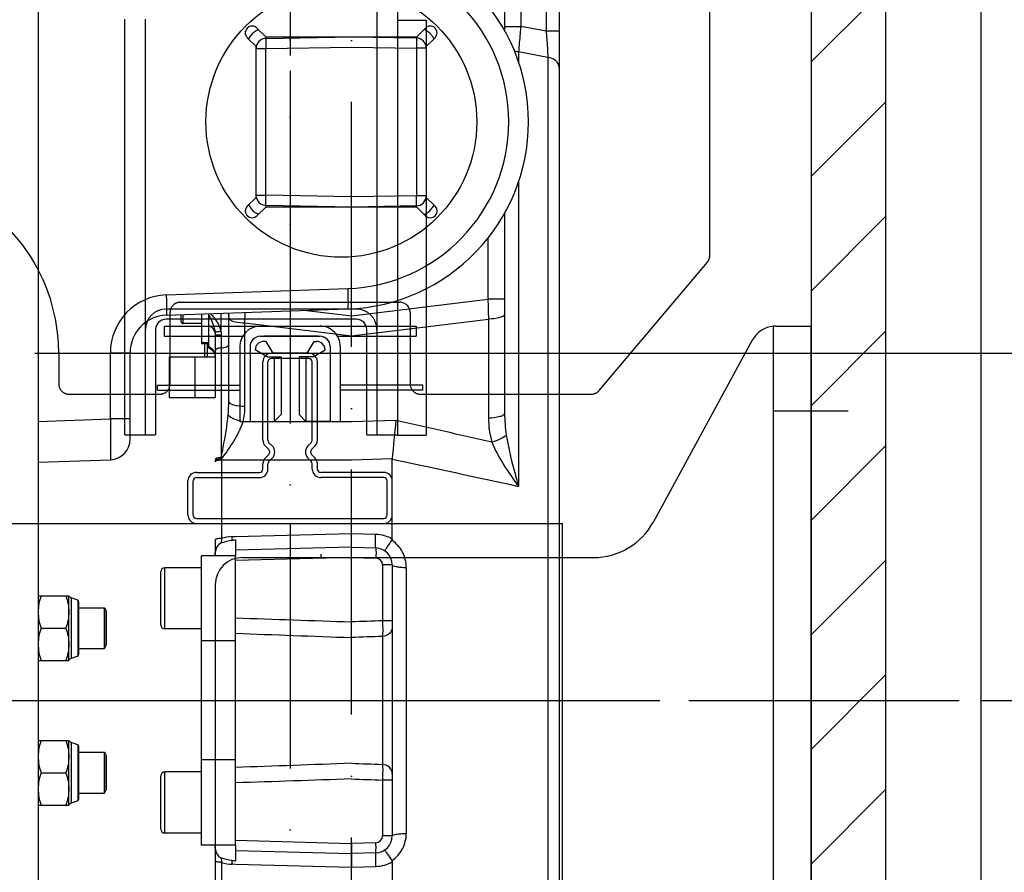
# Model space of a CAD drawing. Header units: millimetres. Extents: x 0 to 6300, y 0 to 4455.
# Tile 17 of 23: x 2926 to 3216, y 2022 to 2272. Entities that reach past the tile are written whole.
import ezdxf

# ---------------------------------------------------------------- set-up
doc = ezdxf.new("R2010")
doc.units = ezdxf.units.MM
doc.header["$LTSCALE"] = 6
doc.header["$PDSIZE"] = -3
doc.linetypes.add('ACAD_ISO02W100', pattern=[15, 12, -3])
doc.linetypes.add('ACAD_ISO10W100', pattern=[18, 12, -3, 0, -3])
for name, color, linetype in [('CarSlings', 252, 'Continuous'), ('CONT_70', 4, 'Continuous'), ('CWT', 252, 'Continuous'), ('DASHD_25', 1, 'ACAD_ISO10W100'), ('DIM_35', 7, 'Continuous'), ('Fillerbits', 1, 'ACAD_ISO02W100'), ('Fixings', 25, 'Continuous'), ('Guiderails', 30, 'Continuous'), ('HATCH_35', 2, 'Continuous'), ('Machinery', 94, 'Continuous'), ('ShaftEq', 1, 'Continuous')]:
    doc.layers.add(name, color=color, linetype=linetype)
doc.layers.add('Centerline', color=1, linetype='ACAD_ISO10W100', lineweight=25)
doc.styles.add('Arial', font='arial.ttf')
doc.dimstyles.new('KONE_mm', dxfattribs={"dimscale": 15, "dimtxt": 2, "dimasz": 2, "dimexe": 1, "dimexo": 0, "dimgap": 1, "dimtad": 1, "dimdec": 0, "dimrnd": 0.01, "dimzin": 0, "dimdsep": 46, "dimtxsty": 'Arial', "dimsah": 1, "dimcen": 0, "dimclrd": 256, "dimclre": 256, "dimclrt": 256, "dimadec": 1, "dimazin": 2, "dimtfac": 1, "dimtdec": 0, "dimtmove": 0, "dimatfit": 3, "dimfxl": 1, "dimtolj": 1, "dimtzin": 0, "dimarcsym": 0})

# ---------------------------------------------------------------- blocks, each defined once
blk = doc.blocks.new('*U405')
at = {"layer": 'Centerline', "ltscale": 0.5}
blk.add_line((0, 324), (0, -324), dxfattribs=at)
at = {"layer": 'Centerline'}
blk.add_line((-75, -300), (75, -300), dxfattribs=at)
at = {"layer": 'CWT'}
for p, q in [((25.5, -143.43), (25.5, -324)), ((31.5, -143.43), (31.5, -324)), ((-48.5, -290), (-48.5, -201.77)), ((-42.5, -324), (-42.5, -201.77)), ((31.5, -202.14), (40, -202.14)), ((40, -202.14), (40, -324.04)), ((19.5, -287), (-36.5, -287)), ((-48.5, -324), (-48.5, -290)), ((19.5, -290), (-36.5, -290)), ((-39.5, -293), (-39.5, -324)), ((22.5, -324), (22.5, -293)), ((-48.5, -324), (-39.5, -324)), ((22.5, -324), (31.5, -324)), ((31.5, -324.04), (40, -324.04))]:
    blk.add_line(p, q, dxfattribs=at)
for centre, radius, start, end in [((-36.5, -293), 6, 90, 180), ((19.5, -293), 6, 0, 90), ((-36.5, -293), 3, 90, 180), ((19.5, -293), 3, 0, 90)]:
    blk.add_arc(centre, radius, start, end, dxfattribs=at)
blk = doc.blocks.new('*U409')
at = {"layer": 'Fillerbits', "ltscale": 3}
blk.add_lwpolyline([(-104.25, 271.46), (-104.25, -247.58, 0.312444), (-102.31, -250.39, -0.312439), (-67.95, -300), (-67.95, -309, 0.414214), (-64.95, -312), (-38.25, -312, 0.414214), (-35.25, -309), (-35.25, -288, -0.414217), (-32.25, -285), (32.25, -285, -0.414213), (35.25, -288), (35.25, -309, 0.414218), (38.25, -312), (88.46, -312, 0.221035), (90.75, -310.93), (122.54, -273.24, 0.176983), (123.25, -271.3), (123.25, 289.3, 0.249418)], format="xyb", dxfattribs=at)
blk = doc.blocks.new('*U411')
at = {"layer": 'Guiderails'}
for p, q in [((-347.5, 30), (-337.5, 30)), ((-350, 27.5), (-350, -27.5)), ((-348.5, 27.5), (-348.5, -27.5)), ((-347.5, 28.5), (-337.5, 28.5)), ((-336.5, 27.5), (-336.5, 9)), ((-335, 27.5), (-335, 9)), ((-334, 8), (-332.45, 8)), ((-334, 6.5), (-332.45, 6.5)), ((-331.74, 6.21), (-330.77, 5.23)), ((-330.68, 7.27), (-329.71, 6.29)), ((-328.29, 6.29), (-327.32, 7.27)), ((-327.23, 5.23), (-326.26, 6.21)), ((-325.55, 8), (-302.5, 8)), ((-325.55, 6.5), (-302.5, 6.5)), ((-301.5, -5.5), (-301.5, 5.5)), ((-300, -5.5), (-300, 5.5)), ((-331.74, -6.21), (-330.77, -5.23)), ((-327.23, -5.23), (-326.26, -6.21)), ((-334, -6.5), (-332.45, -6.5)), ((-334, -8), (-332.45, -8)), ((-330.68, -7.27), (-329.71, -6.29)), ((-328.29, -6.29), (-327.32, -7.27)), ((-325.55, -6.5), (-302.5, -6.5)), ((-325.55, -8), (-302.5, -8)), ((-336.5, -27.5), (-336.5, -9)), ((-335, -27.5), (-335, -9)), ((-347.5, -28.5), (-337.5, -28.5)), ((-347.5, -30), (-337.5, -30))]:
    blk.add_line(p, q, dxfattribs=at)
for centre, radius, start, end in [((-347.5, 27.5), 2.5, 90, 180), ((-337.5, 27.5), 2.5, 0, 90), ((-347.5, 27.5), 1, 90, 180.0055), ((-337.5, 27.5), 1, 360, 90), ((-334, 9), 2.5, 180, 270), ((-334, 9), 1, 180, 270), ((-332.45, 5.5), 2.5, 45, 90), ((-332.45, 5.5), 1, 45, 90), ((-329, 7), 1, 225, 315), ((-325.55, 5.5), 2.5, 90, 135), ((-325.55, 5.5), 1, 90, 135), ((-302.5, 5.5), 2.5, 0, 90), ((-302.5, 5.5), 1, 0, 90), ((-329, 7), 2.5, 225, 315), ((-329, -7), 2.5, 45, 135), ((-302.5, -5.5), 2.5, 270, 0), ((-302.5, -5.5), 1, 270, 0), ((-334, -9), 2.5, 90, 180), ((-334, -9), 1, 90, 180), ((-332.45, -5.5), 1, 270, 315), ((-332.45, -5.5), 2.5, 270, 315), ((-329, -7), 1, 45, 135), ((-325.55, -5.5), 2.5, 225, 270), ((-325.55, -5.5), 1, 225, 270), ((-347.5, -27.5), 2.5, 180, 270), ((-347.5, -27.5), 1, 180, 270), ((-337.5, -27.5), 2.5, 270, 360), ((-337.5, -27.5), 1, 270, 0)]:
    blk.add_arc(centre, radius, start, end, dxfattribs=at)
blk = doc.blocks.new('KONE-COM-SLG7-TOP')
at = {"layer": 'CarSlings'}
for p, q in [((-10.84, 38.95), (-10.84, 14.75)), ((-10.84, 38.95), (-9.34, 38.95)), ((-9.34, 38.95), (-9.34, 14.75)), ((5, 37), (5, 13.95)), ((8, 37), (5, 37)), ((8, 37), (8, -37)), ((-20, 14.75), (-20, 11.75)), ((2, 14.75), (-20, 14.75)), ((-8.75, 11.75), (-20, 11.75)), ((-20, 11.75), (-20, 4.65)), ((2, 11.75), (-20, 11.75)), ((1, 11.75), (-7, 11.75)), ((-1, 6.75), (1.02, 10.25)), ((5, 8.75), (5, -8.75)), ((-1, 6.75), (-1, 2.65)), ((0, 5), (3.5, 7.02)), ((3.5, 7.02), (3.5, 7.75)), ((5, -8.25), (5, 7.75)), ((-1, 4.65), (-20, 4.65)), ((-20, 4.65), (-18, 2.65)), ((0, 5), (0, -5)), ((-1, 2.65), (-18, 2.65)), ((-20, -4.65), (-18, -2.65)), ((-1, -2.65), (-18, -2.65)), ((-1, -6.75), (-1, -2.65)), ((-1, -4.65), (-20, -4.65)), ((-20, -11.75), (-20, -4.65)), ((0, -5), (3.5, -7.02)), ((-1, -6.75), (1.02, -10.25)), ((3.5, -7.02), (3.5, -7.75)), ((-8.75, -11.75), (-20, -11.75)), ((-20, -11.75), (-20, -14.75)), ((2, -11.75), (-20, -11.75)), ((1.5, -11.75), (-7, -11.75)), ((5, -13.95), (5, -37)), ((2, -14.75), (-20, -14.75)), ((-10.84, -38.95), (-10.84, -14.75)), ((-9.34, -38.95), (-9.34, -14.75)), ((8, -37), (5, -37)), ((-10.84, -38.95), (-9.34, -38.95))]:
    blk.add_line(p, q, dxfattribs=at)
for centre, radius, start, end in [((2, 8.75), 6, 0, 90), ((2, 8.75), 3, 0, 90), ((1, 7.75), 2.5, 0, 90), ((1, -7.75), 2.5, 270, 0), ((2, -8.75), 6, 270, 0), ((2, -8.75), 3, 270, 0)]:
    blk.add_arc(centre, radius, start, end, dxfattribs=at)
blk = doc.blocks.new('*U416')
at = {"layer": 'Centerline'}
for p, q in [((10.87, 85), (-11, 85)), ((-153, 52), (-153, -120)), ((-243, 0), (-73, 0)), ((-144, 0), (5.53, 0)), ((10.87, -85), (-11, -85))]:
    blk.add_line(p, q, dxfattribs=at)
at = {"layer": 'Fixings'}
for p, q in [((-11, -120), (-11, 109.96)), ((-10.25, 110), (0, 110)), ((0, -120), (0, 110)), ((-17.27, 105.82), (-46.32, 52.44)), ((-243, 74), (-243, 2)), ((-239, 74), (-243, 74)), ((-239, 74), (-239, 2)), ((-239, 52), (-104, 52)), ((-104, 52), (-81.5, 52)), ((-81.5, 52), (-73, 52)), ((-73, -120), (-73, 52)), ((-167, 42), (-63.89, 42)), ((-175, 34), (-175, -112)), ((-243, -2), (-243, 2)), ((-239, -2), (-239, 2)), ((-243, 0), (-239, 0)), ((-243, -2), (-243, -120)), ((-239, -2), (-239, -120)), ((-239, -120), (-243, -120)), ((-239, -120), (-234, -120)), ((-234, -120), (-73, -120)), ((-11, -120), (-167, -120)), ((0, -120), (-11, -120))]:
    blk.add_line(p, q, dxfattribs=at)
for centre, radius, start, end in [((-10.25, 102), 8, 95.4128, 151.4486), ((-10.25, 102), 8, 90, 95.4128), ((-63.89, 62), 20, 270, 331.4486), ((-167, 34), 8, 90, 180), ((-139, 43), 5, 180, 191.6279), ((-167, -112), 8, 180, 270)]:
    blk.add_arc(centre, radius, start, end, dxfattribs=at)
blk = doc.blocks.new('*U428')
at = {"layer": 'Centerline'}
for p, q in [((108, -436.58), (108, 391.92)), ((-41.24, 0), (198.62, 0))]:
    blk.add_line(p, q, dxfattribs=at)
at = {"layer": 'Machinery'}
for p, q in [((169, 274.75), (169, -309.12)), ((16, 272.5), (16, -272.5)), ((165.21, 267.06), (165.21, 196.64)), ((153, 208.15), (153, 196.85)), ((157.74, 208.15), (157.74, 198.08)), ((76.91, 195.63), (76.91, 196.69)), ((80.25, 197.58), (82.83, 195)), ((127.17, 195), (129.75, 197.58)), ((153, 198.08), (157.74, 198.08)), ((165.21, 196.64), (157.74, 198.08)), ((169, 196.64), (165.21, 196.64)), ((80, 192.17), (77.42, 194.75)), ((82.83, 195), (107.86, 195)), ((82.95, 194.56), (108, 195)), ((108, 195), (127.05, 194.67)), ((108.14, 195), (127.17, 195)), ((132.58, 194.75), (130, 192.17)), ((80, 191.64), (80, 192.17)), ((80, 191.56), (82.84, 191.56)), ((80, 148.44), (80, 191.56)), ((82.84, 191.56), (108, 192)), ((82.84, 148.44), (82.84, 191.56)), ((108, 192), (127.15, 191.67)), ((130, 191.67), (127.15, 191.67)), ((127.15, 191.67), (127.15, 148.33)), ((130, 192.17), (130, 147.83)), ((157.12, 190.6), (157.12, 187.57)), ((165.7, 188.97), (157.12, 190.6)), ((165.7, 188.97), (165.7, -60.93)), ((157.12, 152.43), (157.12, 62.82)), ((77.42, 145.25), (80, 147.83)), ((80, 148.44), (82.84, 148.44)), ((80, 147.83), (80, 148.36)), ((108, 148), (82.84, 148.44)), ((127.15, 148.33), (108, 148)), ((130, 148.33), (127.15, 148.33)), ((130, 147.83), (132.58, 145.25)), ((82.83, 145), (80.25, 142.42)), ((107.86, 145), (82.83, 145)), ((108, 145), (82.95, 145.44)), ((127.05, 145.33), (108, 145)), ((127.17, 145), (108.14, 145)), ((129.75, 142.42), (127.17, 145)), ((76.87, 143.49), (76.87, 144.17)), ((153, 143.15), (153, 84.39)), ((148.08, 135.82), (148.08, 117.93)), ((53.62, 119.17), (106.92, 121.03)), ((108, 113.02), (148.08, 117.93)), ((153, 117.93), (148.08, 117.93)), ((53.62, 113.17), (106.92, 115.03)), ((58, 111.34), (58, 113.33)), ((58.6, 110.74), (58.6, 113.35)), ((64, 113.53), (64, 104.79)), ((66, 113.58), (66, 103.62)), ((72, 87.88), (72, 113.81)), ((76.74, 110.95), (76.82, 113.98)), ((94.96, 114.62), (108, 113.02)), ((64, 110.74), (58.6, 110.74)), ((76.74, 110.95), (108, 107.12)), ((76.74, 86.43), (76.74, 110.95)), ((108, 107.12), (148.26, 112.05)), ((148.26, 112.05), (148.26, 82.94)), ((68, 107.29), (68, 101.1)), ((69.78, 107.34), (69.78, 103.62)), ((66, 105.09), (64, 105.09)), ((66, 104.79), (64, 104.79)), ((64.84, 104.79), (64.84, 101)), ((65.64, 104.79), (65.64, 101)), ((37.21, 102.18), (43, 102.18)), ((37.21, 82.73), (37.21, 102.18)), ((43, 76.74), (43, 102.18)), ((69.78, 103.62), (69.78, 71.37)), ((54.5, 101), (68, 101)), ((54.5, 101), (54.5, 89)), ((62, 101), (62, 89)), ((68, 101), (68, 89)), ((54.5, 89), (68, 89)), ((16, 81.99), (37.21, 82.73)), ((43, 82.73), (37.21, 82.73)), ((108, 81.83), (76.17, 81.85)), ((121.07, 82.25), (108, 81.83)), ((16, 70), (37.21, 70.74)), ((68, 70.46), (68, 70.07)), ((69.89, 70.97), (69.89, 70.61)), ((108, 70.63), (69.89, 70.61)), ((69.89, 70.61), (69.89, 47.58)), ((120, 70.97), (108, 70.62)), ((68, 47.22), (68, 42.5)), ((73, 48.15), (73.97, 48.18)), ((73, 47.97), (73, 48.15)), ((73.97, 48.18), (108, 49.06)), ((74, 47.22), (74, 42.61)), ((108, 49.06), (115.08, 48.88)), ((108, 45), (74, 44.11)), ((108, 45), (115.13, 44.81)), ((74, 42.5), (64, 42.5)), ((64, -42.5), (64, 42.5)), ((74, -42.5), (74, 42.5)), ((108, 42), (74, 41.11)), ((108, 42), (115.21, 41.81)), ((52, 22.2), (52, 37.8)), ((64, 39), (53.2, 39)), ((53.2, 21), (53.2, 39)), ((120, 39.81), (117.15, 39.81)), ((117.15, 39.81), (117.15, 23.4)), ((120, 39.82), (120, -39.82)), ((124.12, 39.08), (124.12, -39.08)), ((16, 30.75), (25, 30.75)), ((25, 11.75), (25, 30.75)), ((25.68, 30.18), (25.68, 12.32)), ((27.61, 29.48), (25.68, 30.18)), ((27.61, 29.48), (27.61, 13.02)), ((28, 13.59), (28, 28.91)), ((28, 27.25), (35.45, 27.25)), ((35.45, 15.25), (35.45, 27.25)), ((35.45, 27.25), (36, 26.31)), ((36, 16.19), (36, 26.31)), ((36, 26.31), (36, 16.19)), ((120, 23.4), (117.15, 23.4)), ((16.85, 21.25), (24.15, 21.25)), ((64, 21), (53.2, 21)), ((74, 17.5), (64, 17.5)), ((117.15, 18.81), (117.15, -18.81)), ((28, 15.25), (35.45, 15.25)), ((35.45, 15.25), (36, 16.19)), ((16, 11.75), (25, 11.75)), ((27.61, 13.02), (25.68, 12.32)), ((16, -11.75), (25, -11.75)), ((25, -30.75), (25, -11.75)), ((25.68, -12.32), (25.68, -30.18)), ((27.61, -13.02), (25.68, -12.32)), ((27.61, -13.02), (27.61, -29.48)), ((28, -28.91), (28, -13.59)), ((28, -15.25), (35.45, -15.25)), ((35.45, -27.25), (35.45, -15.25)), ((35.45, -15.25), (36, -16.19)), ((36, -26.31), (36, -16.19)), ((36, -16.19), (36, -26.31)), ((74, -17.5), (64, -17.5)), ((16.85, -21.25), (24.15, -21.25)), ((52, -37.8), (52, -22.2)), ((53.2, -39), (53.2, -21)), ((64, -21), (53.2, -21)), ((120, -23.4), (117.15, -23.4)), ((117.15, -23.4), (117.15, -39.81)), ((28, -27.25), (35.45, -27.25)), ((35.45, -27.25), (36, -26.31)), ((16, -30.75), (25, -30.75)), ((27.61, -29.48), (25.68, -30.18)), ((64, -39), (53.2, -39)), ((120, -39.81), (117.15, -39.81)), ((74, -42.5), (64, -42.5)), ((74, -41.11), (108, -42)), ((74, -42.61), (74, -47.22)), ((115.21, -41.81), (108, -42)), ((108, -42), (108, -45)), ((74, -44.11), (108, -45)), ((74, -44.11), (108, -45)), ((115.13, -44.81), (108, -45)), ((69.89, -47.58), (69.89, -113.74)), ((73, -47.97), (73, -48.15)), ((73.97, -48.18), (73, -48.15)), ((108, -49.06), (73.97, -48.18)), ((115.08, -48.88), (108, -49.06)), ((120, -47.47), (120, -70.81))]:
    blk.add_line(p, q, dxfattribs=at)
for points in [[(66, 103.62), (66.28, 103.5), (66.61, 103.33), (66.9, 103.13)], [(66.9, 103.13), (67.17, 102.9), (67.41, 102.65), (67.61, 102.38), (67.77, 102.09), (67.89, 101.8)], [(67.89, 101.8), (67.96, 101.49), (68, 101.18), (68, 101.1)], [(120, 47.47), (120, 70.81), (120, 70.83), (120, 70.85), (120, 70.87), (120, 70.89), (120, 70.91), (120, 70.93), (120, 70.95), (120, 70.97)]]:
    blk.add_lwpolyline(points, dxfattribs=at)
for centre, radius, start, end in [((105, 170), 55, 271.9996, 88.0003), ((105.21, 170), 49, 272, 88), ((78.84, 196.16), 2, 45, 225), ((83.06, 191.55), 6.02, 112.7247, 126.6044), ((126.94, 191.65), 6.02, 53.3989, 66.4729), ((131.16, 196.16), 2, 315, 135), ((83.06, 191.56), 6.01, 138.5143, 151.7246), ((83.07, 191.54), 6.03, 126.6621, 138.489), ((83, 191.56), 3, 90.9916, 180), ((127, 191.67), 3, 359.9969, 89.0083), ((126.92, 191.65), 6.03, 41.5271, 53.3448), ((126.93, 191.66), 6.01, 27.4971, 41.4957), ((83, 148.44), 3, 180, 269), ((127, 148.33), 3, 271, 0), ((78.84, 143.84), 2, 135, 315), ((83.06, 148.45), 6.01, 208.2835, 221.5234), ((131.16, 143.84), 2, 225, 45), ((126.93, 148.34), 6.01, 318.5197, 332.5007), ((83.07, 148.46), 6.03, 221.5472, 233.3725), ((83.06, 148.45), 6.02, 233.4335, 247.2801), ((126.94, 148.34), 6.01, 293.527, 306.6077), ((126.92, 148.35), 6.03, 306.6621, 318.489), ((54.21, 102.18), 17, 92, 180), ((54, 102.18), 11, 91.996, 180), ((38.59, 99.18), 30.96, 26.9971, 27.7182), ((53.87, 101.32), 17.73, 42.4058, 43.9655), ((-312.6, 112.64), 382.32, 359.3858, 0.1651), ((58.6, 111.34), 0.6, 180, 270), ((64.69, 101.09), 3.31, 4.5459, 13.4807), ((64.74, 101.1), 3.26, 0.0073, 4.5409), ((359.28, 54.04), 239.87, 173.2457, 175.9529), ((-931.97, -4634.53), 4832.9, 77.07252, 77.41489), ((37, 76.74), 6, 272, 359.9998), ((-67.95, 30.37), 143.69, 16.4107, 16.5751), ((-1001.17, -5237.02), 5424.93, 77.6718, 78.0728), ((73.27, 37.94), 10.22, 91.5196, 109.287), ((-15.23, 46.62), 88.24, 0.3009, 0.8763), ((55.61, 173.98), 128.08, 277.8056, 278.252), ((115, 39.81), 5, 0.0087, 88.5), ((115.15, 39.81), 2, 0.0136, 88.4864), ((53.2, 37.8), 1.2, 90, 180), ((26.13, 31.4), 1.3, 210, 250), ((27.4, 28.91), 0.6, 0, 70), ((53.2, 22.2), 1.2, 180, 270), ((26.13, 11.1), 1.3, 110, 150), ((27.4, 13.59), 0.6, 290, 0), ((26.13, -11.1), 1.3, 210, 250), ((27.4, -13.59), 0.6, 0, 70), ((53.2, -22.2), 1.2, 90, 180), ((27.4, -28.91), 0.6, 290, 0), ((26.13, -31.4), 1.3, 110, 150), ((53.2, -37.8), 1.2, 180, 270), ((115, -39.81), 5, 271.5, 359.9927), ((115.15, -39.81), 2, 271.5136, 359.9864), ((73.27, -37.94), 10.22, 250.7138, 268.4809), ((-15.24, -46.62), 88.26, 359.1238, 359.699), ((55.61, -173.98), 128.08, 81.7464, 82.1927)]:
    blk.add_arc(centre, radius, start, end, dxfattribs=at)
blk.add_ellipse((105.05, 170), major_axis=(39.77, 0), ratio=0.999999, dxfattribs=at)
for points, knots in [([(157.74, 198.08), (157.67, 197.38), (157.44, 194.89), (157.23, 192.4), (157.12, 190.6)], [0, 0, 0, 0, 0.280722, 1, 1, 1, 1]), ([(165.21, 196.64), (165.26, 195.93), (165.44, 193.37), (165.61, 190.81), (165.7, 188.97)], [0, 0, 0, 0, 0.278713, 1, 1, 1, 1]), ([(82.95, 194.56), (82.87, 194.56), (82.92, 194.1), (82.81, 193.63), (82.84, 192.63), (82.83, 191.95), (82.84, 191.56)], [0, 0, 0, 0, 0.078379, 0.29497, 0.618526, 1, 1, 1, 1]), ([(82.96, 194.96), (82.96, 194.87), (82.92, 194.78), (82.98, 194.56), (82.95, 194.56)], [0, 0, 0, 0, 0.742347, 1, 1, 1, 1]), ([(127.03, 194.99), (127.03, 194.91), (127.06, 194.84), (127.02, 194.67), (127.05, 194.67)], [0, 0, 0, 0, 0.742698, 1, 1, 1, 1]), ([(127.05, 194.67), (127.13, 194.67), (127.07, 194.21), (127.18, 193.73), (127.15, 192.74), (127.16, 192.05), (127.15, 191.67)], [0, 0, 0, 0, 0.078379, 0.29497, 0.618526, 1, 1, 1, 1]), ([(169, 186.03), (169, 186.74), (168.13, 188.3), (166.55, 188.85), (165.7, 188.97)], [0, 0, 0, 0, 0.452695, 1, 1, 1, 1]), ([(82.95, 145.44), (82.87, 145.44), (82.92, 145.9), (82.81, 146.37), (82.84, 147.37), (82.83, 148.05), (82.84, 148.44)], [0, 0, 0, 0, 0.078379, 0.29497, 0.618526, 1, 1, 1, 1]), ([(127.05, 145.33), (127.13, 145.33), (127.07, 145.79), (127.18, 146.27), (127.15, 147.26), (127.16, 147.95), (127.15, 148.33)], [0, 0, 0, 0, 0.078379, 0.29497, 0.618526, 1, 1, 1, 1]), ([(82.96, 145.04), (82.96, 145.13), (82.92, 145.22), (82.98, 145.44), (82.95, 145.44)], [0, 0, 0, 0, 0.742347, 1, 1, 1, 1]), ([(127.03, 145.01), (127.03, 145.09), (127.06, 145.16), (127.02, 145.33), (127.05, 145.33)], [0, 0, 0, 0, 0.742698, 1, 1, 1, 1]), ([(53.62, 119.17), (53.64, 118.4), (53.67, 117.29), (53.7, 115.88), (53.7, 114.98), (53.7, 114.25), (53.69, 113.75), (53.67, 113.45), (53.66, 113.3), (53.64, 113.23), (53.63, 113.17), (53.62, 113.17)], [0, 0, 0, 0, 0.381941, 0.554425, 0.705674, 0.829837, 0.9222, 0.955342, 0.979351, 0.994102, 1, 1, 1, 1]), ([(106.92, 121.03), (106.95, 120.27), (106.98, 119.16), (107, 117.74), (107.01, 116.85), (107, 116.11), (106.99, 115.61), (106.97, 115.31), (106.96, 115.16), (106.95, 115.09), (106.93, 115.03), (106.92, 115.03)], [0, 0, 0, 0, 0.381941, 0.554425, 0.705674, 0.829837, 0.9222, 0.955342, 0.979351, 0.994102, 1, 1, 1, 1]), ([(66.18, 113.24), (66.37, 112.86), (67.13, 111.28), (67.75, 109.59), (67.93, 108.26)], [0, 0, 0, 0, 0.237264, 1, 1, 1, 1]), ([(66.96, 113.27), (67.26, 112.94), (68.44, 111.55), (69.41, 109.89), (69.7, 108.54)], [0, 0, 0, 0, 0.243325, 1, 1, 1, 1]), ([(153, 113.51), (153, 113.29), (152.53, 112.79), (150.93, 112.25), (149.39, 112.07), (148.26, 112.05)], [0, 0, 0, 0, 0.125276, 0.341873, 1, 1, 1, 1]), ([(67.93, 108.26), (67.76, 108.9), (67.07, 109.66), (66.23, 109.99), (66, 110.06)], [0, 0, 0, 0, 0.727867, 1, 1, 1, 1]), ([(72.16, 112.04), (72.56, 111.58), (74.23, 111.14), (75.76, 110.97), (76.74, 110.95)], [0, 0, 0, 0, 0.386865, 1, 1, 1, 1]), ([(67.99, 108.25), (67.98, 108.25), (67.96, 108.26), (67.94, 108.26), (67.93, 108.26)], [0, 0, 0, 0, 0.584244, 1, 1, 1, 1]), ([(69.71, 108.44), (69.52, 108.41), (68.95, 108.33), (68.37, 108.23), (67.99, 108.25)], [0, 0, 0, 0, 0.333647, 1, 1, 1, 1]), ([(69.78, 107.34), (69.54, 107.34), (69.14, 107.33), (68.54, 107.35), (68.27, 107.27), (68, 107.34), (68, 107.29)], [0, 0, 0, 0, 0.389851, 0.712937, 0.925104, 1, 1, 1, 1]), ([(69.78, 103.62), (70.31, 103.65), (71.1, 103.72), (72, 104.31), (72, 104.61)], [0, 0, 0, 0, 0.637651, 1, 1, 1, 1]), ([(69.78, 103.62), (69.34, 103.6), (68.72, 103.55), (68, 103.08), (68, 102.83)], [0, 0, 0, 0, 0.637632, 1, 1, 1, 1]), ([(72, 87.88), (72, 87.67), (72.47, 87.17), (74.07, 86.62), (75.6, 86.45), (76.74, 86.43)], [0, 0, 0, 0, 0.125276, 0.341873, 1, 1, 1, 1]), ([(69.78, 71.37), (69.98, 72.39), (70.77, 76.55), (71.5, 80.74), (71.81, 83.91)], [0, 0, 0, 0, 0.247333, 1, 1, 1, 1]), ([(71.81, 83.91), (72.24, 83.4), (73.73, 82.6), (75.25, 82.08), (76.17, 81.85)], [0, 0, 0, 0, 0.41137, 1, 1, 1, 1]), ([(153, 84.39), (153, 84.18), (152.53, 83.68), (150.93, 83.13), (149.39, 82.96), (148.26, 82.94)], [0, 0, 0, 0, 0.125276, 0.341873, 1, 1, 1, 1]), ([(37.21, 82.73), (37.22, 81.95), (37.25, 80.42), (37.27, 78.2), (37.29, 76.16), (37.3, 74.36), (37.29, 73.06), (37.28, 72.19), (37.28, 71.69), (37.26, 71.3), (37.26, 71), (37.23, 70.86), (37.23, 70.74), (37.21, 70.74)], [0, 0, 0, 0, 0.194973, 0.382444, 0.555217, 0.706662, 0.830968, 0.881406, 0.923373, 0.956457, 0.980361, 0.994864, 1, 1, 1, 1]), ([(69.89, 70.97), (71.14, 72.67), (73.54, 76.11), (75.53, 79.87), (76.18, 81.85)], [0, 0, 0, 0, 0.503274, 1, 1, 1, 1]), ([(153.49, 77.98), (153.04, 77.48), (151.61, 76.67), (150.12, 76.12), (149.24, 75.87)], [0, 0, 0, 0, 0.420703, 1, 1, 1, 1]), ([(149.24, 75.87), (150.19, 73.54), (152.7, 69.07), (155.6, 64.89), (157.12, 62.82)], [0, 0, 0, 0, 0.495698, 1, 1, 1, 1]), ([(153.49, 77.98), (154.1, 74.12), (155.36, 69.06), (156.76, 64.05), (157.12, 62.82)], [0, 0, 0, 0, 0.751953, 1, 1, 1, 1]), ([(69.78, 71.37), (69.35, 71.35), (68.82, 71.31), (68, 71.03), (68, 70.82)], [0, 0, 0, 0, 0.671417, 1, 1, 1, 1]), ([(68.03, 70.55), (68.02, 70.54), (68, 70.51), (68, 70.48), (68, 70.46)], [0, 0, 0, 0, 0.524668, 1, 1, 1, 1]), ([(68.03, 70.16), (68.02, 70.15), (68, 70.12), (68, 70.09), (68, 70.07)], [0, 0, 0, 0, 0.521837, 1, 1, 1, 1]), ([(69.89, 70.97), (69.48, 70.96), (68.88, 70.89), (68.16, 70.74), (68.03, 70.55)], [0, 0, 0, 0, 0.635609, 1, 1, 1, 1]), ([(69.89, 70.61), (69.48, 70.61), (68.88, 70.54), (68.15, 70.36), (68.03, 70.16)], [0, 0, 0, 0, 0.632836, 1, 1, 1, 1]), ([(69.89, 47.58), (69.44, 47.58), (68.82, 47.53), (68.23, 47.41), (68, 47.28), (68, 47.22)], [0, 0, 0, 0, 0.685627, 0.900166, 1, 1, 1, 1]), ([(115.13, 44.81), (115.1, 44.81), (115.11, 44.97), (115.07, 45.14), (115.07, 45.52), (115.05, 46.23), (115.06, 47.37), (115.07, 48.34), (115.08, 48.88)], [0, 0, 0, 0, 0.019533, 0.074193, 0.162966, 0.283547, 0.605317, 1, 1, 1, 1]), ([(117.76, 43.98), (117.78, 43.97), (117.83, 44.11), (117.95, 44.21), (118.14, 44.51), (118.52, 45.04), (119.11, 45.93), (119.61, 46.67), (119.89, 47.09)], [0, 0, 0, 0, 0.018289, 0.071844, 0.159425, 0.278948, 0.600431, 1, 1, 1, 1]), ([(124.12, 39.08), (124.12, 40.63), (123.34, 43.79), (121.17, 46.2), (119.89, 47.09)], [0, 0, 0, 0, 0.498688, 1, 1, 1, 1]), ([(68, 42.78), (68, 43.45), (68.31, 44.73), (69.08, 46.03), (69.7, 46.26)], [0, 0, 0, 0, 0.503284, 1, 1, 1, 1]), ([(115.13, 44.81), (115.21, 44.81), (115.15, 44.35), (115.25, 43.88), (115.22, 42.88), (115.22, 42.2), (115.21, 41.81)], [0, 0, 0, 0, 0.078576, 0.294945, 0.619011, 1, 1, 1, 1]), ([(120, 39.81), (120, 39.68), (120.51, 39.46), (121.27, 39.3), (122.6, 39.14), (123.57, 39.09), (124.12, 39.08)], [0, 0, 0, 0, 0.092726, 0.302839, 0.61695, 1, 1, 1, 1]), ([(16.85, 30.75), (16.59, 29.98), (16.16, 28.42), (16, 26.8), (16, 26)], [0, 0, 0, 0, 0.501873, 1, 1, 1, 1]), ([(24.15, 30.75), (24.41, 29.98), (24.84, 28.42), (25, 26.8), (25, 26)], [0, 0, 0, 0, 0.501873, 1, 1, 1, 1]), ([(16, 26), (16, 25.2), (16.16, 23.58), (16.59, 22.02), (16.85, 21.25)], [0, 0, 0, 0, 0.498127, 1, 1, 1, 1]), ([(25, 26), (25, 25.2), (24.84, 23.58), (24.41, 22.02), (24.15, 21.25)], [0, 0, 0, 0, 0.498127, 1, 1, 1, 1]), ([(117.15, 23.4), (117.16, 22.92), (117.18, 21.39), (117.21, 19.86), (117.15, 18.81)], [0, 0, 0, 0, 0.31232, 1, 1, 1, 1]), ([(16.85, 21.25), (16.59, 20.48), (16.16, 18.92), (16, 17.3), (16, 16.5)], [0, 0, 0, 0, 0.501873, 1, 1, 1, 1]), ([(24.15, 21.25), (24.41, 20.48), (24.84, 18.92), (25, 17.3), (25, 16.5)], [0, 0, 0, 0, 0.501873, 1, 1, 1, 1]), ([(120, 21.56), (120, 20.87), (119.35, 19.41), (117.88, 18.84), (117.15, 18.81)], [0, 0, 0, 0, 0.48535, 1, 1, 1, 1]), ([(16, 16.5), (16, 15.7), (16.16, 14.08), (16.59, 12.52), (16.85, 11.75)], [0, 0, 0, 0, 0.498127, 1, 1, 1, 1]), ([(25, 16.5), (25, 15.7), (24.84, 14.08), (24.41, 12.52), (24.15, 11.75)], [0, 0, 0, 0, 0.498127, 1, 1, 1, 1]), ([(16.85, -11.75), (16.59, -12.52), (16.16, -14.08), (16, -15.7), (16, -16.5)], [0, 0, 0, 0, 0.501873, 1, 1, 1, 1]), ([(24.15, -11.75), (24.41, -12.52), (24.84, -14.08), (25, -15.7), (25, -16.5)], [0, 0, 0, 0, 0.501873, 1, 1, 1, 1]), ([(16, -16.5), (16, -17.3), (16.16, -18.92), (16.59, -20.48), (16.85, -21.25)], [0, 0, 0, 0, 0.498127, 1, 1, 1, 1]), ([(25, -16.5), (25, -17.3), (24.84, -18.92), (24.41, -20.48), (24.15, -21.25)], [0, 0, 0, 0, 0.498127, 1, 1, 1, 1]), ([(117.15, -18.81), (117.17, -19.06), (117.2, -20.59), (117.18, -22.12), (117.15, -23.4)], [0, 0, 0, 0, 0.165871, 1, 1, 1, 1]), ([(120, -21.56), (120, -20.87), (119.35, -19.41), (117.88, -18.84), (117.15, -18.81)], [0, 0, 0, 0, 0.485349, 1, 1, 1, 1]), ([(16.85, -21.25), (16.59, -22.02), (16.16, -23.58), (16, -25.2), (16, -26)], [0, 0, 0, 0, 0.501873, 1, 1, 1, 1]), ([(24.15, -21.25), (24.41, -22.02), (24.84, -23.58), (25, -25.2), (25, -26)], [0, 0, 0, 0, 0.501873, 1, 1, 1, 1]), ([(16, -26), (16, -26.8), (16.16, -28.42), (16.59, -29.98), (16.85, -30.75)], [0, 0, 0, 0, 0.498127, 1, 1, 1, 1]), ([(25, -26), (25, -26.8), (24.84, -28.42), (24.41, -29.98), (24.15, -30.75)], [0, 0, 0, 0, 0.498127, 1, 1, 1, 1]), ([(119.9, -47.09), (121.17, -46.2), (123.34, -43.78), (124.12, -40.63), (124.12, -39.08)], [0, 0, 0, 0, 0.501355, 1, 1, 1, 1]), ([(120, -39.81), (120, -39.68), (120.51, -39.46), (121.27, -39.3), (122.6, -39.14), (123.57, -39.09), (124.12, -39.08)], [0, 0, 0, 0, 0.092726, 0.302839, 0.61695, 1, 1, 1, 1]), ([(69.7, -46.26), (69.08, -46.03), (68.31, -44.73), (68, -43.45), (68, -42.78)], [0, 0, 0, 0, 0.496571, 1, 1, 1, 1]), ([(115.13, -44.81), (115.21, -44.81), (115.15, -44.35), (115.25, -43.88), (115.22, -42.88), (115.22, -42.2), (115.21, -41.81)], [0, 0, 0, 0, 0.078576, 0.294945, 0.619011, 1, 1, 1, 1]), ([(108, -45), (108.02, -45), (107.96, -45.16), (108.02, -45.32), (107.99, -45.71), (108.01, -46.41), (108, -47.56), (108, -48.53), (108, -49.06)], [0, 0, 0, 0, 0.018366, 0.072737, 0.161678, 0.28233, 0.604103, 1, 1, 1, 1]), ([(115.13, -44.81), (115.1, -44.81), (115.11, -44.97), (115.07, -45.14), (115.07, -45.52), (115.05, -46.23), (115.06, -47.37), (115.07, -48.34), (115.08, -48.88)], [0, 0, 0, 0, 0.019533, 0.074192, 0.162964, 0.283544, 0.605314, 1, 1, 1, 1]), ([(117.76, -43.98), (117.78, -43.97), (117.83, -44.11), (117.95, -44.21), (118.14, -44.51), (118.52, -45.04), (119.11, -45.92), (119.62, -46.67), (119.9, -47.09)], [0, 0, 0, 0, 0.018288, 0.071844, 0.159425, 0.278947, 0.600429, 1, 1, 1, 1]), ([(69.89, -47.58), (69.44, -47.58), (68.82, -47.53), (68.23, -47.41), (68, -47.28), (68, -47.22)], [0, 0, 0, 0, 0.685613, 0.900154, 1, 1, 1, 1])]:
    blk.add_open_spline(points, degree=3, knots=knots, dxfattribs=at)
for points in [[(155.86, 190.9), (156.27, 190.76), (156.69, 190.66), (157.12, 190.6)], [(148.08, 117.93), (148.14, 115.97), (148.2, 114.01), (148.26, 112.05)], [(71.67, 113.8), (71.87, 113.56), (72, 113.24), (72, 112.92)], [(72, 112.4), (72, 112.27), (72.07, 112.14), (72.16, 112.04)], [(67.93, 108.26), (67.97, 107.94), (68, 107.62), (68, 107.29)], [(69.7, 108.57), (69.75, 108.16), (69.78, 107.75), (69.78, 107.34)], [(66, 104.13), (66.91, 103.75), (67.68, 102.82), (67.91, 101.86)], [(71.81, 83.91), (71.94, 85.23), (72, 86.56), (72, 87.88)], [(76.17, 81.85), (76.55, 83.34), (76.74, 84.89), (76.74, 86.43)], [(153, 84.39), (153, 82.25), (153.15, 80.1), (153.49, 77.98)], [(148.26, 82.94), (148.26, 80.56), (148.57, 78.16), (149.24, 75.87)], [(69.89, 47.58), (69.84, 47.14), (69.78, 46.7), (69.7, 46.26)], [(69.7, 46.26), (70.77, 46.66), (71.88, 46.93), (73.01, 47.09)], [(115.08, 48.88), (116.79, 48.84), (118.53, 48.34), (120, 47.47)], [(120, 47.45), (120, 47.33), (119.96, 47.2), (119.89, 47.09)], [(74, 24.24), (85.33, 23.86), (96.66, 23.47), (108, 23.08)], [(117.15, 23.4), (114.1, 23.29), (111.05, 23.18), (108, 23.08)], [(74, 19.72), (85.33, 19.31), (96.66, 18.89), (108, 18.47)], [(117.15, 18.81), (114.1, 18.7), (111.05, 18.58), (108, 18.47)], [(108, -18.47), (96.66, -18.89), (85.33, -19.31), (74, -19.72)], [(108, -18.47), (111.05, -18.58), (114.1, -18.7), (117.15, -18.81)], [(108, -23.08), (96.66, -23.47), (85.33, -23.86), (74, -24.24)], [(108, -23.08), (111.05, -23.18), (114.1, -23.29), (117.15, -23.4)], [(73.01, -47.09), (71.88, -46.93), (70.77, -46.66), (69.7, -46.26)], [(69.7, -46.26), (69.78, -46.7), (69.84, -47.14), (69.89, -47.58)], [(120, -47.47), (118.53, -48.34), (116.79, -48.84), (115.08, -48.88)], [(119.9, -47.09), (119.97, -47.2), (120, -47.33), (120, -47.46)]]:
    blk.add_open_spline(points, degree=3, dxfattribs=at)
blk = doc.blocks.new('T-0008158422_Machinery_0')
at = {"layer": 'Machinery'}
blk.add_blockref('*U428', (0, 0), dxfattribs=at)
blk = doc.blocks.new('SH_Walls0')
at = {"layer": 'HATCH_35'}
h = blk.add_hatch(dxfattribs=at)
h.set_pattern_fill('ANSI31', color=256, scale=7.5)
h.set_pattern_definition([(45, (0, -865), (-16.83798, 16.83798), [])])
h.paths.add_polyline_path([(-710, -200), (-732, -200), (-732, 200), (-710, 200)])
h.paths.add_polyline_path([(890, -185), (912, -185), (912, 815), (890, 815)])
at = {"layer": 'CONT_70'}
blk.add_lwpolyline([(520, 1115), (520, 1065), (890, 1065), (890, 1065), (890, 1065), (890, -865), (520, -865), (520, -915), (890, -915), (940, -915), (940, 1115), (520, 1115)], dxfattribs=at)
blk.add_lwpolyline([(890, -185), (912, -185), (912, 815), (890, 815)], close=True, dxfattribs=at)
at = {"layer": 'DASHD_25'}
for p, q in [((737, 802), (737, 2)), ((-760, 0), (940, 0))]:
    blk.add_line(p, q, dxfattribs=at)
blk = doc.blocks.new('*D658')
at = {"layer": 'Defpoints', "color": 0, "transparency": 16777216}
for p in [(3158.75, 3137.45), (3433.75, 3137.45), (3208.75, 2072.45)]:
    blk.add_point(p, dxfattribs=at)
at = {"layer": 'DIM_35', "lineweight": -2, "transparency": 16777216}
for p, q in [((3158.75, 3137.45), (3448.75, 3137.45)), ((3433.75, 2102.45), (3433.75, 3107.45)), ((3208.75, 2072.45), (3448.75, 2072.45))]:
    blk.add_line(p, q, dxfattribs=at)
at = {"layer": 'DIM_35', "transparency": 16777216}
for points in [[(3428.75, 3107.45), (3438.75, 3107.45), (3433.75, 3137.45)], [(3428.75, 2102.45), (3438.75, 2102.45), (3433.75, 2072.45)]]:
    blk.add_solid(points, dxfattribs=at)
at = {"layer": 'DIM_35', "transparency": 16777216, "insert": (3399.08, 2604.95), "char_height": 30, "attachment_point": 5, "rotation": 90, "style": 'Arial', "bg_fill": 3, "box_fill_scale": 1.1, "bg_fill_color": 256, "bg_fill_true_color": 13158600, "bg_fill_transparency": 0}
blk.add_mtext('\\A1;(1065)', dxfattribs=at)
blk = doc.blocks.new('_DotSmall')
at = {"color": 0, "linetype": 'ByBlock', "const_width": 0.5}
blk.add_lwpolyline([(-0.0625, 0, 1), (0.0625, 0, 1)], format="xyb", close=True, dxfattribs=at)
blk = doc.blocks.new('*D659')
at = {"layer": 'Defpoints', "color": 0, "transparency": 16777216}
for p in [(3208.75, 2072.45), (3158.75, 1207.45), (3433.75, 1207.45)]:
    blk.add_point(p, dxfattribs=at)
at = {"layer": 'DIM_35', "lineweight": -2, "transparency": 16777216}
for p, q in [((3208.75, 2072.45), (3448.75, 2072.45)), ((3433.75, 2042.45), (3433.75, 1237.45)), ((3158.75, 1207.45), (3448.75, 1207.45))]:
    blk.add_line(p, q, dxfattribs=at)
at = {"layer": 'DIM_35', "transparency": 16777216}
for points in [[(3428.75, 2042.45), (3438.75, 2042.45), (3433.75, 2072.45)], [(3428.75, 1237.45), (3438.75, 1237.45), (3433.75, 1207.45)]]:
    blk.add_solid(points, dxfattribs=at)
at = {"layer": 'DIM_35', "transparency": 16777216, "insert": (3403.43, 1639.95), "char_height": 30, "attachment_point": 5, "rotation": 90, "style": 'Arial', "bg_fill": 3, "box_fill_scale": 1.1, "bg_fill_color": 256, "bg_fill_true_color": 13158600, "bg_fill_transparency": 0}
blk.add_mtext('\\A1;865', dxfattribs=at)
blk = doc.blocks.new('*D660')
at = {"layer": 'Defpoints', "color": 0, "transparency": 16777216}
for p in [(2818.75, 2872.45), (3358.75, 2872.45), (3208.75, 2072.45)]:
    blk.add_point(p, dxfattribs=at)
at = {"layer": 'DIM_35', "lineweight": -2, "transparency": 16777216}
for p, q in [((2818.75, 2872.45), (3373.75, 2872.45)), ((3358.75, 2102.45), (3358.75, 2842.45)), ((3208.75, 2072.45), (3373.75, 2072.45))]:
    blk.add_line(p, q, dxfattribs=at)
at = {"layer": 'DIM_35', "transparency": 16777216}
for points in [[(3353.75, 2842.45), (3363.75, 2842.45), (3358.75, 2872.45)], [(3353.75, 2102.45), (3363.75, 2102.45), (3358.75, 2072.45)]]:
    blk.add_solid(points, dxfattribs=at)
at = {"layer": 'DIM_35', "transparency": 16777216, "insert": (3328.43, 2472.45), "char_height": 30, "attachment_point": 5, "rotation": 90, "style": 'Arial', "bg_fill": 3, "box_fill_scale": 1.1, "bg_fill_color": 256, "bg_fill_true_color": 13158600, "bg_fill_transparency": 0}
blk.add_mtext('\\A1;800', dxfattribs=at)
blk = doc.blocks.new('*D661')
at = {"layer": 'Defpoints', "color": 0, "transparency": 16777216}
for p in [(3208.75, 2072.45), (2818.75, 1472.45), (3358.75, 1472.45)]:
    blk.add_point(p, dxfattribs=at)
at = {"layer": 'DIM_35', "lineweight": -2, "transparency": 16777216}
for p, q in [((3208.75, 2072.45), (3373.75, 2072.45)), ((3358.75, 2042.45), (3358.75, 1502.45)), ((2818.75, 1472.45), (3373.75, 1472.45))]:
    blk.add_line(p, q, dxfattribs=at)
at = {"layer": 'DIM_35', "transparency": 16777216}
for points in [[(3353.75, 2042.45), (3363.75, 2042.45), (3358.75, 2072.45)], [(3353.75, 1502.45), (3363.75, 1502.45), (3358.75, 1472.45)]]:
    blk.add_solid(points, dxfattribs=at)
at = {"layer": 'DIM_35', "transparency": 16777216, "insert": (3328.43, 1772.45), "char_height": 30, "attachment_point": 5, "rotation": 90, "style": 'Arial', "bg_fill": 3, "box_fill_scale": 1.1, "bg_fill_color": 256, "bg_fill_true_color": 13158600, "bg_fill_transparency": 0}
blk.add_mtext('\\A1;600', dxfattribs=at)
blk = doc.blocks.new('*D662')
at = {"layer": 'Defpoints', "color": 0, "transparency": 16777216}
for p in [(3005.75, 2174.45), (3208.75, 2072.45), (3283.75, 2072.45)]:
    blk.add_point(p, dxfattribs=at)
at = {"layer": 'DIM_35', "lineweight": -2, "transparency": 16777216}
for p, q in [((3005.75, 2174.45), (3298.75, 2174.45)), ((3283.75, 2144.45), (3283.75, 2102.45)), ((3208.75, 2072.45), (3298.75, 2072.45))]:
    blk.add_line(p, q, dxfattribs=at)
at = {"layer": 'DIM_35', "transparency": 16777216}
for points in [[(3278.75, 2144.45), (3288.75, 2144.45), (3283.75, 2174.45)], [(3278.75, 2102.45), (3288.75, 2102.45), (3283.75, 2072.45)]]:
    blk.add_solid(points, dxfattribs=at)
at = {"layer": 'DIM_35', "transparency": 16777216, "insert": (3253.43, 2123.45), "char_height": 30, "attachment_point": 5, "rotation": 90, "style": 'Arial', "bg_fill": 3, "box_fill_scale": 1.1, "bg_fill_color": 256, "bg_fill_true_color": 13158600, "bg_fill_transparency": 0}
blk.add_mtext('\\A1;102', dxfattribs=at)
blk = doc.blocks.new('*D663')
at = {"layer": 'Defpoints', "color": 0, "transparency": 16777216}
for p in [(3005.75, 2774.45), (3005.75, 2174.45), (3283.75, 2174.45)]:
    blk.add_point(p, dxfattribs=at)
at = {"layer": 'DIM_35', "lineweight": -2, "transparency": 16777216}
for p, q in [((3005.75, 2774.45), (3298.75, 2774.45)), ((3283.75, 2744.45), (3283.75, 2204.45)), ((3005.75, 2174.45), (3298.75, 2174.45))]:
    blk.add_line(p, q, dxfattribs=at)
at = {"layer": 'DIM_35', "transparency": 16777216}
for points in [[(3278.75, 2744.45), (3288.75, 2744.45), (3283.75, 2774.45)], [(3278.75, 2204.45), (3288.75, 2204.45), (3283.75, 2174.45)]]:
    blk.add_solid(points, dxfattribs=at)
at = {"layer": 'DIM_35', "transparency": 16777216, "insert": (3253.24, 2474.45), "char_height": 30, "attachment_point": 5, "rotation": 90, "style": 'Arial', "bg_fill": 3, "box_fill_scale": 1.1, "bg_fill_color": 256, "bg_fill_true_color": 13158600, "bg_fill_transparency": 0}
blk.add_mtext('\\A1;600 DBG', dxfattribs=at)
blk = doc.blocks.new('*D664')
at = {"layer": 'Defpoints', "color": 0, "transparency": 16777216}
for p in [(3158.75, 3712.45), (3158.75, 3137.45), (2853.75, 2076.95)]:
    blk.add_point(p, dxfattribs=at)
at = {"layer": 'DIM_35', "lineweight": -2, "transparency": 16777216}
for p, q in [((2853.75, 2076.95), (2853.75, 3727.45)), ((3158.75, 3137.45), (3158.75, 3727.45)), ((2883.75, 3712.45), (3128.75, 3712.45))]:
    blk.add_line(p, q, dxfattribs=at)
at = {"layer": 'DIM_35', "transparency": 16777216}
for points in [[(2883.75, 3717.45), (2883.75, 3707.45), (2853.75, 3712.45)], [(3128.75, 3717.45), (3128.75, 3707.45), (3158.75, 3712.45)]]:
    blk.add_solid(points, dxfattribs=at)
at = {"layer": 'DIM_35', "transparency": 16777216, "insert": (3006.25, 3742.78), "char_height": 30, "attachment_point": 5, "style": 'Arial', "bg_fill": 3, "box_fill_scale": 1.1, "bg_fill_color": 256, "bg_fill_true_color": 13158600, "bg_fill_transparency": 0}
blk.add_mtext('\\A1;305', dxfattribs=at)
blk = doc.blocks.new('*D670')
at = {"layer": 'Defpoints', "color": 0, "transparency": 16777216}
for p in [(3158.75, 3562.45), (3158.75, 3137.45), (2915.75, 2072.45)]:
    blk.add_point(p, dxfattribs=at)
at = {"layer": 'DIM_35', "lineweight": -2, "transparency": 16777216}
for p, q in [((2915.75, 2072.45), (2915.75, 3577.45)), ((3158.75, 3137.45), (3158.75, 3577.45)), ((2945.75, 3562.45), (3128.75, 3562.45))]:
    blk.add_line(p, q, dxfattribs=at)
at = {"layer": 'DIM_35', "transparency": 16777216}
for points in [[(2945.75, 3567.45), (2945.75, 3557.45), (2915.75, 3562.45)], [(3128.75, 3567.45), (3128.75, 3557.45), (3158.75, 3562.45)]]:
    blk.add_solid(points, dxfattribs=at)
at = {"layer": 'DIM_35', "transparency": 16777216, "insert": (3037.25, 3592.78), "char_height": 30, "attachment_point": 5, "style": 'Arial', "bg_fill": 3, "box_fill_scale": 1.1, "bg_fill_color": 256, "bg_fill_true_color": 13158600, "bg_fill_transparency": 0}
blk.add_mtext('\\A1;243 L', dxfattribs=at)

msp = doc.modelspace()

# ---------------------------------------------------------------- block references
for name, p in [('SH_Walls0', (2268.75, 2072.45)), ('T-0008158422_Machinery_0', (2915.75, 2072.45))]:
    msp.add_blockref(name, p)
at = {"layer": 'CWT', "rotation": 90.0000001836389}
for name, p in [('*U411', (3005.75, 2474.45)), ('KONE-COM-SLG7-TOP', (3005.75, 2174.45))]:
    msp.add_blockref(name, p, dxfattribs=at)
at = {"layer": 'CWT'}
for name in ['*U405', '*U409']:
    msp.add_blockref(name, (3005.75, 2474.45), dxfattribs=at)
at = {"layer": 'ShaftEq'}
msp.add_blockref('*U416', (3158.75, 2072.45), dxfattribs=at)

# ---------------------------------------------------------------- next in the draw order: dimensions: what is measured, and where the dimension line sits
at = {"layer": 'DIM_35'}
dim = msp.add_linear_dim(base=(3433.75, 3137.45), p1=(3208.75, 2072.45), p2=(3158.75, 3137.45), angle=90, text='(<>)', dimstyle='KONE_mm', override={"dimldrblk": 'DotSmall', "dimtfill": 1}, dxfattribs=at)
dim.commit()
dim.dimension.update_dxf_attribs({"geometry": '*D658', "text_midpoint": (3399.08, 2604.95)})

# ---------------------------------------------------------------- next in the draw order: dimensions: what is measured, and where the dimension line sits
dim = msp.add_linear_dim(base=(3433.75, 1207.45), p1=(3208.75, 2072.45), p2=(3158.75, 1207.45), angle=90, dimstyle='KONE_mm', override={"dimldrblk": 'DotSmall', "dimtfill": 1}, dxfattribs=at)
dim.commit()
dim.dimension.update_dxf_attribs({"geometry": '*D659', "text_midpoint": (3403.43, 1639.95)})

# ---------------------------------------------------------------- next in the draw order: dimensions: what is measured, and where the dimension line sits
dim = msp.add_linear_dim(base=(3358.75, 2872.45), p1=(3208.75, 2072.45), p2=(2818.75, 2872.45), angle=90, dimstyle='KONE_mm', override={"dimldrblk": 'DotSmall', "dimtfill": 1}, dxfattribs=at)
dim.commit()
dim.dimension.update_dxf_attribs({"geometry": '*D660', "text_midpoint": (3328.43, 2472.45)})

# ---------------------------------------------------------------- next in the draw order: dimensions: what is measured, and where the dimension line sits
dim = msp.add_linear_dim(base=(3358.75, 1472.45), p1=(3208.75, 2072.45), p2=(2818.75, 1472.45), angle=90, dimstyle='KONE_mm', override={"dimldrblk": 'DotSmall', "dimtfill": 1}, dxfattribs=at)
dim.commit()
dim.dimension.update_dxf_attribs({"geometry": '*D661', "text_midpoint": (3328.43, 1772.45)})

# ---------------------------------------------------------------- next in the draw order: dimensions: what is measured, and where the dimension line sits
dim = msp.add_linear_dim(base=(3283.75, 2072.45), p1=(3005.75, 2174.45), p2=(3208.75, 2072.45), angle=90, dimstyle='KONE_mm', override={"dimldrblk": 'DotSmall', "dimtfill": 1}, dxfattribs=at)
dim.commit()
dim.dimension.update_dxf_attribs({"geometry": '*D662', "text_midpoint": (3253.43, 2123.45)})

# ---------------------------------------------------------------- next in the draw order: dimensions: what is measured, and where the dimension line sits
dim = msp.add_linear_dim(base=(3283.75, 2174.45), p1=(3005.75, 2774.45), p2=(3005.75, 2174.45), angle=90, text='<> DBG', dimstyle='KONE_mm', override={"dimtix": 1, "dimldrblk": 'DotSmall', "dimtfill": 1}, dxfattribs=at)
dim.commit()
dim.dimension.update_dxf_attribs({"geometry": '*D663', "text_midpoint": (3253.24, 2474.45)})

# ---------------------------------------------------------------- next in the draw order: dimensions: what is measured, and where the dimension line sits
dim = msp.add_linear_dim(base=(3158.75, 3712.45), p1=(2853.75, 2076.95), p2=(3158.75, 3137.45), dimstyle='KONE_mm', override={"dimldrblk": 'DotSmall', "dimtfill": 1}, dxfattribs=at)
dim.commit()
dim.dimension.update_dxf_attribs({"geometry": '*D664', "text_midpoint": (3006.25, 3742.78)})

# ---------------------------------------------------------------- next in the draw order: dimensions: what is measured, and where the dimension line sits
dim = msp.add_linear_dim(base=(3158.75, 3562.45), p1=(2915.75, 2072.45), p2=(3158.75, 3137.45), text='<> L', dimstyle='KONE_mm', override={"dimldrblk": 'DotSmall', "dimtfill": 1}, dxfattribs=at)
dim.commit()
dim.dimension.update_dxf_attribs({"geometry": '*D670', "text_midpoint": (3037.25, 3592.78)})

doc.saveas('drawing.dxf')
